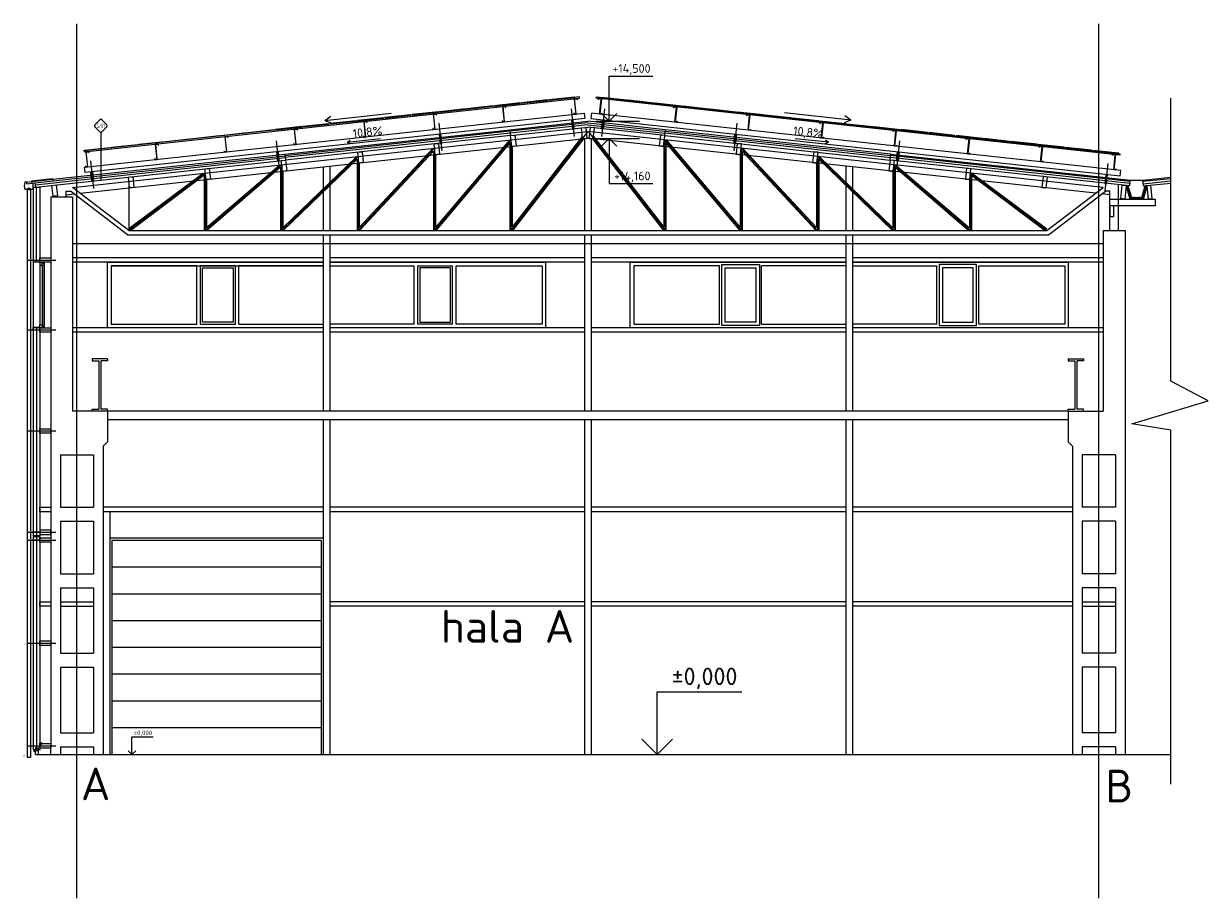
# Model space of a CAD drawing. Header units: millimetres. Extents: x -746391 to 410178, y -169697 to 100555.
# Tile 152 of 179: x 261651 to 288778, y -131525 to -111505. Entities that reach past the tile are written whole.
import ezdxf
from ezdxf.enums import TextEntityAlignment as Align

# ---------------------------------------------------------------- set-up
doc = ezdxf.new("R2010")
doc.units = ezdxf.units.MM
doc.layers.get('0').update_dxf_attribs({"color": 9})
doc.layers.add('VZT-STAVBA', color=7, linetype='Continuous')
doc.styles.add('A99_kota', font='isocpeur.ttf', dxfattribs={"height": 2})
doc.styles.add('A99_popis', font='isocpeur.ttf')
doc.styles.add('ad_popis 100', font='isocpeur.ttf', dxfattribs={"height": 200})

# ---------------------------------------------------------------- blocks, each defined once
blk = doc.blocks.new('*U24')
at = {"color": 0, "linetype": 'ByBlock', "lineweight": -2}
blk.add_line((-3, 0), (7, 0), dxfattribs=at)
for points in [[(-1.75, -1.75), (0, 0), (1.75, -1.75)], [(0, 0), (0, -10.3), (0, -10.3), (10, -10.3)]]:
    blk.add_lwpolyline(points, dxfattribs=at)
at = {"color": 0, "linetype": 'ByBlock', "lineweight": -2, "style": 'A99_kota'}
for tag, p in [('VYSKA', (9.5, -7.55)), ('POPIS', (9.5, -10.8))]:
    blk.add_attdef(tag, text='', height=2, dxfattribs=at).set_placement(p, align=Align.TOP_RIGHT)
blk = doc.blocks.new('*U23')
at = {"color": 0, "linetype": 'ByBlock', "lineweight": -2}
blk.add_line((-3, 0), (7, 0), dxfattribs=at)
for points in [[(0, 0), (0, 10.3), (0, 10.3), (10, 10.3)], [(-1.75, 1.75), (0, 0), (1.75, 1.75)]]:
    blk.add_lwpolyline(points, dxfattribs=at)
at = {"color": 0, "linetype": 'ByBlock', "lineweight": -2, "style": 'A99_kota'}
for tag, p in [('VYSKA', (9.5, 13.05)), ('POPIS', (9.5, 9.8))]:
    blk.add_attdef(tag, text='', height=2, dxfattribs=at).set_placement(p, align=Align.TOP_RIGHT)
blk = doc.blocks.new('*U31')
at = {"color": 0, "linetype": 'ByBlock', "lineweight": -2}
blk.add_line((-3, 0), (7, 0), dxfattribs=at)
for points in [[(0, 0), (0, 7.2), (0, 7.2), (9.7, 7.2)], [(-1.75, 1.75), (0, 0), (1.75, 1.75)]]:
    blk.add_lwpolyline(points, dxfattribs=at)
at = {"color": 0, "linetype": 'ByBlock', "lineweight": -2, "style": 'A99_kota'}
for tag, p in [('VYSKA', (9.2, 9.95)), ('POPIS', (9.2, 6.7))]:
    blk.add_attdef(tag, text='', height=2, dxfattribs=at).set_placement(p, align=Align.TOP_RIGHT)
blk = doc.blocks.new('*U29')
at = {"color": 0, "linetype": 'ByBlock', "lineweight": -2}
blk.add_line((-3, 0), (7, 0), dxfattribs=at)
for points in [[(0, 0), (0, 8.2), (0, 8.2), (9.7, 8.2)], [(-1.75, 1.75), (0, 0), (1.75, 1.75)]]:
    blk.add_lwpolyline(points, dxfattribs=at)
at = {"color": 0, "linetype": 'ByBlock', "lineweight": -2, "style": 'A99_kota'}
for tag, p in [('VYSKA', (9.2, 10.95)), ('POPIS', (9.2, 7.7))]:
    blk.add_attdef(tag, text='', height=2, dxfattribs=at).set_placement(p, align=Align.TOP_RIGHT)
blk = doc.blocks.new('*U73')
at = {"color": 0}
for p, q in [((-0.72, 4.14), (-4.15, 0.71)), ((4.14, 0.71), (0.71, 4.14)), ((-4.15, -0.72), (-0.72, -4.15)), ((0, -4.45), (0, -37.06)), ((0.71, -4.15), (4.14, -0.72))]:
    blk.add_line(p, q, dxfattribs=at)
for centre, start, end in [((-3.43, 0), 135, 225), ((0, 3.42), 45, 135), ((3.42, 0), 315, 45), ((0, -3.43), 225, 315)]:
    blk.add_arc(centre, 1.01, start, end, dxfattribs=at)
at = {"color": 0, "linetype": 'ByBlock', "style": 'A99_popis', "width": 0.953108}
blk.add_attdef('SKLADBA', text='', height=3, rotation=0.01026, dxfattribs=at).set_placement((-2.86, -1.51), (2.86, -1.5), align=Align.FIT)

msp = doc.modelspace()

# ---------------------------------------------------------------- hatches: boundary and pattern name
at = {"layer": 'VZT-STAVBA'}
h = msp.add_hatch(dxfattribs=at)
h.set_pattern_fill('HONEY', color=256, scale=75, angle=-90)
h.set_pattern_definition([(182.86, (286996.536, -115397.569), (-13.63988, -8.81053), [9.375, -18.75]), (302.86, (286996.536, -115397.569), (14.45009, -7.40722), [9.375, -18.75]), (242.86, (286996.536, -115397.569), (0.8102, -16.21775), [-18.75, 9.375])])
h.paths.add_polyline_path([(286984.9, -115520), (287285.8, -115518.7), (287375.4, -115209.3), (287332.5, -115213.6), (287255.1, -115481), (287015.2, -115481), (286938.3, -115215.3), (286895.3, -115210.7)])

# ---------------------------------------------------------------- linework, layer by layer
for p, q in [((287922.5, -119690), (287922.5, -113212.5)), ((274570, -113774.4), (272786.2, -113967.7)), ((274570, -113774.4), (276340.8, -113966.3)), ((281504.4, -114490.7), (276344.6, -113931.5)), ((262770, -115254.3), (274570, -113975.6)), ((262943, -115386.4), (274570.1, -114126.5)), ((267633.3, -114490.9), (272782.4, -113932.9)), ((272786.2, -113967.7), (267636.4, -114525.8)), ((272790.5, -114007.5), (267640.7, -114565.6)), ((272797, -114067.1), (267647.1, -114625.2)), ((272809.2, -114166.4), (271059.2, -116235)), ((272773.2, -114170.3), (271084.2, -116166.7)), ((274559.2, -113976.8), (272809.2, -116235)), ((272809.2, -114166.4), (272809.2, -116235)), ((274442.1, -114087.1), (272834.2, -116161.9)), ((274466.1, -114137.7), (272840.9, -116235)), ((274495, -114134), (274495, -116235)), ((286197, -115386.4), (274569.9, -114126.5)), ((286370, -115254.3), (274570, -113975.6)), ((274580.8, -113976.8), (276330.8, -116235)), ((274645, -114134), (274645, -116235)), ((274673.9, -114137.7), (276299.1, -116235)), ((274697.9, -114087.1), (276305.8, -116161.9)), ((276330.1, -114065.7), (281489.9, -114624.9)), ((276330.8, -114166.4), (276330.8, -116235)), ((276330.8, -114166.4), (278080.8, -116235)), ((276336.5, -114006.1), (281496.3, -114565.2)), ((276340.8, -113966.3), (281500.6, -114525.5)), ((276366.8, -114170.3), (278055.8, -116166.7)), ((271059.2, -114356), (269309.2, -116235)), ((271021.2, -114360.2), (269334.2, -116171.5)), ((271034.2, -114419.6), (269343.4, -116235)), ((271034.2, -114419.6), (271034.2, -116235)), ((271059.2, -114356), (271059.2, -116235)), ((272784.2, -114234.7), (271092, -116235)), ((272784.2, -114234.7), (272784.2, -116235)), ((272834.2, -114314.6), (272834.2, -116161.9)), ((276305.8, -114314.6), (276305.8, -116161.9)), ((276355.8, -114234.7), (276355.8, -116235)), ((276355.8, -114234.7), (278048, -116235)), ((278080.8, -114356), (278080.8, -116235)), ((278080.8, -114356), (279830.8, -116235)), ((278105.8, -114419.6), (278105.8, -116235)), ((278105.8, -114419.6), (279796.6, -116235)), ((278118.8, -114360.2), (279805.8, -116171.5)), ((261831.6, -115119.6), (267633.3, -114490.9)), ((261835.3, -115154.4), (267636.4, -114525.8)), ((261925.6, -115245.2), (267647.9, -114625.1)), ((267559.2, -114735.3), (265809.2, -116235)), ((267515.2, -114740.1), (265834.2, -116180.7)), ((269309.2, -114545.7), (267559.2, -116235)), ((267559.2, -114735.3), (267559.2, -116235)), ((269268.7, -114550.1), (267584.2, -116176.1)), ((269284.2, -114604.6), (267595.2, -116235)), ((269284.2, -114604.6), (269284.2, -116235)), ((269309.2, -114545.7), (269309.2, -116235)), ((269334.2, -114693.8), (269334.2, -116171.5)), ((271084.2, -114504.2), (271084.2, -116166.7)), ((278055.8, -114504.2), (278055.8, -116166.7)), ((279805.8, -114693.8), (279805.8, -116171.5)), ((279830.8, -114545.7), (279830.8, -116235)), ((279830.8, -114545.7), (281580.8, -116235)), ((279855.8, -114604.6), (279855.8, -116235)), ((279855.8, -114604.6), (281544.8, -116235)), ((279871.3, -114550.1), (281555.8, -116176.1)), ((286981.1, -115219.9), (281489.9, -114624.9)), ((286991, -115120.4), (281500.6, -114525.5)), ((281580.8, -114735.3), (281580.8, -116235)), ((281580.8, -114735.3), (283330.8, -116235)), ((281624.8, -114740.1), (283305.8, -116180.7)), ((265809.2, -114925), (264059.2, -116235)), ((265760.4, -114930.2), (264059.2, -116203.8)), ((265784.2, -114974.9), (264100.9, -116235)), ((265784.2, -114974.9), (265784.2, -116235)), ((265809.2, -114925), (265809.2, -116235)), ((267534.2, -114789.7), (265847.6, -116235)), ((267534.2, -114789.7), (267534.2, -116235)), ((267584.2, -114883.5), (267584.2, -116176.1)), ((268510, -114782.6), (268510, -116235)), ((268660, -114766.3), (268660, -116235)), ((280480, -114766.3), (280480, -116235)), ((280630, -114782.6), (280630, -116235)), ((281555.8, -114883.5), (281555.8, -116176.1)), ((281605.8, -114789.7), (281605.8, -116235)), ((281605.8, -114789.7), (283292.4, -116235)), ((283330.8, -114925), (283330.8, -116235)), ((283330.8, -114925), (285080.8, -116235)), ((283355.8, -114974.9), (283355.8, -116235)), ((283355.8, -114974.9), (285039.1, -116235)), ((283379.6, -114930.2), (285080.8, -116203.8)), ((264059.2, -116235), (262770, -115254.3)), ((264059.2, -116235), (262770, -115254.3)), ((264059.2, -115114.6), (264059.2, -116235)), ((265834.2, -115073.1), (265834.2, -116180.7)), ((283305.8, -115073.1), (283305.8, -116180.7)), ((285080.8, -116235), (286370, -115254.3)), ((286720, -116235), (286720, -115191.7)), ((262270, -115469.8), (262270, -128085)), ((262620, -115469.8), (262620, -115341.1)), ((262620, -115341.1), (262718.9, -115341.1)), ((262620, -115420.9), (262798.4, -115401.5)), ((264025.5, -116335), (262718.9, -115341.1)), ((262770, -115469.8), (262770, -120375)), ((285114.5, -116335), (286421.1, -115341.1)), ((286520, -115420.9), (286341.6, -115401.5)), ((286520, -115341.1), (286421.1, -115341.1)), ((286520, -116235), (286520, -115341.1)), ((264025.5, -116335), (285114.5, -116335)), ((264059.2, -116235), (285080.8, -116235)), ((268510, -116335), (268510, -120375)), ((268660, -116335), (268660, -120375)), ((274495, -116335), (274495, -120375)), ((274645, -116335), (274645, -120375)), ((280480, -116335), (280480, -120375)), ((280630, -116335), (280630, -120375)), ((286370, -116235), (286370, -120375)), ((286370, -116235), (286870, -116235)), ((286870, -116235), (286870, -128235)), ((262770, -116535), (286370, -116535)), ((268510, -116865), (262770, -116865)), ((274495, -116865), (268660, -116865)), ((280480, -116865), (274645, -116865)), ((286370, -116865), (280630, -116865)), ((268510, -116965), (262770, -116965)), ((263570, -118465), (263570, -116965)), ((263570, -116965), (268510, -116965)), ((263650, -117045), (268510, -117045)), ((263650, -117045), (263650, -117675)), ((263650, -117045), (263650, -118385)), ((265617.5, -117045), (263650, -117045)), ((265617.5, -118385), (265617.5, -117045)), ((266497.5, -117045), (265697.5, -117045)), ((265697.5, -118385), (265697.5, -117045)), ((266497.5, -118385), (266497.5, -117045)), ((268510, -117045), (266577.5, -117045)), ((266577.5, -118385), (266577.5, -117045)), ((274495, -116965), (268660, -116965)), ((268660, -116965), (273600, -116965)), ((268660, -117045), (270592.5, -117045)), ((270592.5, -118385), (270592.5, -117045)), ((270672.5, -117045), (271472.5, -117045)), ((270672.5, -118385), (270672.5, -117045)), ((271472.5, -118385), (271472.5, -117045)), ((271552.5, -117045), (273520, -117045)), ((271552.5, -118385), (271552.5, -117045)), ((273520, -117045), (273520, -118385)), ((273600, -116965), (273600, -118465)), ((280480, -116965), (274645, -116965)), ((275540, -118465), (275540, -116965)), ((275540, -116965), (280480, -116965)), ((275620, -117045), (275620, -118385)), ((277587.5, -117045), (275620, -117045)), ((277587.5, -118385), (277587.5, -117045)), ((280480, -117045), (278547.5, -117045)), ((278547.5, -118385), (278547.5, -117045)), ((286370, -116965), (280630, -116965)), ((280630, -116965), (285570, -116965)), ((280630, -117045), (282562.5, -117045)), ((282562.5, -118385), (282562.5, -117045)), ((283522.5, -117045), (285490, -117045)), ((283522.5, -118385), (283522.5, -117045)), ((285490, -117045), (285490, -118385)), ((285570, -116965), (285570, -118465)), ((268510, -118465), (262770, -118465)), ((268510, -118465), (263570, -118465)), ((263650, -118385), (265617.5, -118385)), ((263650, -118385), (265617.5, -118385)), ((265697.5, -118385), (266497.5, -118385)), ((266577.5, -118385), (268510, -118385)), ((270592.5, -118385), (268660, -118385)), ((274495, -118465), (268660, -118465)), ((273600, -118465), (268660, -118465)), ((271472.5, -118385), (270672.5, -118385)), ((273520, -118385), (271552.5, -118385)), ((280480, -118465), (274645, -118465)), ((280480, -118465), (275540, -118465)), ((275620, -118385), (277587.5, -118385)), ((278547.5, -118385), (280480, -118385)), ((282562.5, -118385), (280630, -118385)), ((286370, -118465), (280630, -118465)), ((285570, -118465), (280630, -118465)), ((285490, -118385), (283522.5, -118385)), ((268510, -118565), (262770, -118565)), ((274495, -118565), (268660, -118565)), ((280480, -118565), (274645, -118565)), ((286370, -118565), (280630, -118565)), ((263570, -119175), (263220, -119175)), ((263220, -119175), (263220, -119225)), ((263220, -119225), (263370, -119225)), ((263370, -119225), (263370, -120325)), ((263570, -119225), (263420, -119225)), ((263420, -119225), (263420, -120325)), ((263570, -119175), (263570, -119225)), ((285570, -119175), (285920, -119175)), ((285570, -119175), (285570, -119225)), ((285570, -119225), (285720, -119225)), ((285720, -119225), (285720, -120325)), ((285770, -119225), (285770, -120325)), ((285920, -119225), (285770, -119225)), ((285920, -119175), (285920, -119225)), ((288777.5, -120137.5), (287922.5, -119690)), ((287027.5, -120667.5), (288777.5, -120137.5)), ((263570, -120375), (262770, -120375)), ((263220, -120375), (263220, -120325)), ((263220, -120325), (263370, -120325)), ((263570, -120375), (263220, -120375)), ((263570, -120325), (263420, -120325)), ((263570, -120375), (263570, -120325)), ((263570, -120375), (263570, -121075)), ((285570, -120375), (263570, -120375)), ((285570, -120375), (285570, -120325)), ((285570, -120325), (285720, -120325)), ((285570, -120375), (286370, -120375)), ((285570, -120375), (285570, -121075)), ((285570, -120375), (285920, -120375)), ((285920, -120325), (285770, -120325)), ((285920, -120375), (285920, -120325)), ((285570, -120575), (263570, -120575)), ((268510, -120575), (268510, -128235)), ((268660, -120575), (268660, -128235)), ((274495, -120575), (274495, -128235)), ((274645, -120575), (274645, -128235)), ((280480, -120575), (280480, -128235)), ((280630, -120575), (280630, -128235)), ((287922.5, -120810), (287027.5, -120667.5)), ((287922.5, -128910), (287922.5, -120810)), ((263570, -121075), (263470, -121175)), ((263470, -121175), (263470, -128235)), ((285570, -121075), (285670, -121175)), ((285670, -121175), (285670, -128235)), ((262490, -121375), (262490, -122575)), ((262490, -121375), (263250, -121375)), ((263250, -121375), (263250, -122575)), ((285890, -121375), (285890, -122575)), ((286650, -121375), (285890, -121375)), ((286650, -121375), (286650, -122575)), ((262490, -122575), (263250, -122575)), ((268510, -122575), (263470, -122575)), ((274495, -122575), (268660, -122575)), ((280480, -122575), (274645, -122575)), ((285670, -122575), (280630, -122575)), ((286650, -122575), (285890, -122575)), ((268510, -122675), (263470, -122675)), ((263620, -122675), (263620, -128235)), ((274495, -122675), (268660, -122675)), ((280480, -122675), (274645, -122675)), ((285670, -122675), (280630, -122675)), ((262490, -122895), (262490, -124095)), ((262490, -122895), (263250, -122895)), ((263250, -122895), (263250, -124095)), ((285890, -122895), (285890, -124095)), ((286650, -122895), (285890, -122895)), ((286650, -122895), (286650, -124095)), ((268510, -123285), (263620, -123285)), ((263620, -123285), (263620, -128235)), ((268460, -123335), (263670, -123335)), ((263670, -123335), (263670, -128235)), ((268460, -123335), (268460, -128235)), ((268510, -123285), (268510, -128235)), ((268460, -123947.5), (263670, -123947.5)), ((262490, -124095), (263250, -124095)), ((286650, -124095), (285890, -124095)), ((262490, -124415), (262490, -125915)), ((262490, -124415), (263250, -124415)), ((263250, -124415), (263250, -125915)), ((285890, -124415), (285890, -125915)), ((286650, -124415), (285890, -124415)), ((286650, -124415), (286650, -125915)), ((262490, -124735), (263250, -124735)), ((268460, -124560), (263670, -124560)), ((274495, -124735), (268660, -124735)), ((280480, -124735), (274645, -124735)), ((285670, -124735), (280630, -124735)), ((285890, -124735), (286650, -124735)), ((262490, -124835), (263250, -124835)), ((274495, -124835), (268660, -124835)), ((280480, -124835), (274645, -124835)), ((285670, -124835), (280630, -124835)), ((285890, -124835), (286650, -124835)), ((268460, -125172.5), (263670, -125172.5)), ((268460, -125785), (263670, -125785)), ((262490, -125915), (263250, -125915)), ((286650, -125915), (285890, -125915)), ((262490, -126235), (262490, -127735)), ((262490, -126235), (263250, -126235)), ((263250, -126235), (263250, -127735)), ((268460, -126397.5), (263670, -126397.5)), ((285890, -126235), (285890, -127735)), ((286650, -126235), (285890, -126235)), ((286650, -126235), (286650, -127735)), ((268460, -127010), (263670, -127010)), ((262490, -127735), (263250, -127735)), ((268460, -127622.5), (263670, -127622.5)), ((286650, -127735), (285890, -127735)), ((261920, -128235), (287922.5, -128235)), ((262270, -128235), (262270, -128085)), ((262490, -128055), (262490, -128235)), ((262490, -128055), (263250, -128055)), ((263250, -128055), (263250, -128235)), ((285890, -128055), (285890, -128235)), ((286650, -128055), (285890, -128055)), ((286650, -128055), (286650, -128235))]:
    msp.add_line(p, q, dxfattribs=at)
for points in [[(262870, -131524.8), (262870, -111504.8)], [(286270, -131524.8), (286270, -111504.8)], [(268546.9, -113716.9), (270068, -113552)], [(268546.9, -113716.9), (268687.4, -113621.2)], [(274189, -113453.7), (274257.4, -114085.1)], [(274951, -113453.7), (274882.6, -114085.1)], [(280593.6, -113711.9), (279072.5, -113547)], [(280593.6, -113711.9), (280453.1, -113616.2)], [(268546.9, -113716.9), (268704.6, -113780.2)], [(271159.2, -113782.1), (271227.7, -114413.4)], [(272782.4, -113932.9), (274570, -113739.2)], [(274569.5, -113819.7), (272791.1, -114012.5)], [(272797, -114067.1), (274570, -113875)], [(276344.6, -113931.5), (274570, -113739.2)], [(276330.1, -114065.7), (274570, -113875)], [(274570.5, -113819.7), (276336, -114011.1)], [(276340.8, -113966.3), (276344.6, -113931.5)], [(277980.8, -113782.1), (277912.3, -114413.4)], [(280593.6, -113711.9), (280435.9, -113775.3)], [(267434.4, -114185.7), (267502.8, -114817)], [(269057, -114215.9), (269817.5, -114133.5)], [(269057, -114215.9), (269127.2, -114168.1)], [(272786.2, -113967.7), (272782.4, -113932.9)], [(272786.2, -113967.7), (272797, -114067.1)], [(276330.1, -114065.7), (276340.8, -113966.3)], [(280079.7, -114220.3), (279319.2, -114137.3)], [(280079.7, -114220.3), (280009.5, -114172.4)], [(281705.6, -114185.7), (281637.2, -114817)], [(269057, -114215.9), (269135.9, -114247.6)], [(280079.7, -114220.3), (280000.8, -114252)], [(261919.7, -115190.5), (267641.9, -114570.4)], [(263178.5, -114646.9), (263246.9, -115278.2)], [(267636.4, -114525.8), (267632.6, -114491)], [(267636.4, -114525.8), (267647.1, -114625.2)], [(281489.9, -114624.9), (281500.6, -114525.5)], [(286986.6, -115165.2), (281495.8, -114570.2)], [(281500.6, -114525.5), (281504.4, -114490.7)], [(281504.4, -114490.7), (286994.5, -115085.6)], [(286476, -114702.7), (286407.6, -115334)], [(261825.9, -115170), (261825.9, -115158), (261860, -115153.5), (261860, -115300), (261685, -115300), (261670.5, -115217.6), (261685.9, -115127.1), (261731.4, -115122.2), (261731.9, -115126.3), (261712, -115128.4)], [(261717.2, -115132), (261831.6, -115119.6)], [(261721, -115166.8), (261717.2, -115132)], [(261721, -115166.8), (261914.9, -115145.8)], [(261732.5, -115300), (261742.5, -115270), (261802.5, -115270), (261812.5, -115300)], [(262312.7, -115057.4), (261830.5, -115109.7)], [(261830.5, -115109.7), (261835.3, -115154.4)], [(261856.2, -115153.2), (261841.1, -115155.3), (261841.4, -115157.5), (261863.4, -115153.6), (261863.3, -115266.2), (261866.6, -115266.2), (261866.6, -115250)], [(261870, -115250), (261870, -116965)], [(261870, -115250), (262020, -115250)], [(261925.6, -115245.2), (261914.9, -115145.8)], [(261945, -116965), (261945, -115250)], [(262020, -115250), (262020, -116965)], [(262312.7, -115057.4), (262317.5, -115102.2)], [(287375.4, -115209.3), (287285.4, -115520), (286984.9, -115520), (286895.3, -115210.7)], [(286938.3, -115215.3), (287015.2, -115481), (287255.1, -115481), (287332.5, -115213.6)], [(286981.1, -115219.9), (286991, -115120.4)], [(286991, -115120.4), (286994.5, -115085.6)], [(286994.5, -115085.6), (287275.8, -115085.6)], [(287279, -115118.5), (287275.6, -115083.7), (287922.5, -115019)], [(287922.5, -115054.1), (287279, -115118.5), (287289, -115218)], [(287284, -115168.2), (287922.5, -115104.4)], [(287289, -115218), (287922.5, -115154.6)], [(262270, -115469.8), (262770, -115469.8)], [(261720, -116915), (262385, -116915)], [(262020, -116965), (261870, -116965)], [(261870, -116965), (261870, -118465)], [(262020, -117035), (262020, -118395)], [(262070, -116980), (262110, -116980)], [(262070, -117035), (262070, -118395)], [(262072.5, -116980), (262072.5, -116977.5), (262112.5, -116977.5), (262112.5, -117017.5), (262110, -117017.5), (262110, -116980), (262072.5, -116980)], [(262110, -116982.5), (262110, -118415)], [(262120, -116965), (262120, -118465)], [(261720, -118515), (262385, -118515)], [(262010, -118395), (262010, -118452.5), (261860, -118457.5), (261860, -118495)], [(261870, -118465), (261870, -123225)], [(262020, -118465), (261870, -118465)], [(261945, -118465), (261945, -123225)], [(262020, -118465), (262020, -123225)], [(262070, -118450), (262110, -118450)], [(262072.5, -118450), (262072.5, -118452.5), (262112.5, -118452.5), (262112.5, -118412.5), (262110, -118412.5), (262110, -118450), (262072.5, -118450)], [(261720, -120825), (262385, -120825)], [(261720, -123145), (262385, -123145)], [(262045, -123145), (261850, -123145)], [(262020, -123095), (262020, -123195), (262270, -123195), (262270, -123095), (262020, -123095), (262020, -123095)], [(261720, -123325), (262385, -123325)], [(262045, -123325), (261850, -123325)], [(262020, -123225), (261870, -123225)], [(262020, -123235), (261870, -123235)], [(261870, -123245), (261870, -128119.6)], [(261870, -123245), (262020, -123245)], [(261945, -123245), (261945, -128085)], [(262020, -123245), (262020, -128085)], [(262020, -123375), (262020, -123275), (262270, -123275), (262270, -123375), (262020, -123375), (262020, -123375)], [(261720, -125685), (262385, -125685)], [(261720, -128035), (262385, -128035)], [(262070, -127975), (262010, -127975), (262010, -128085), (261980, -128085), (261980, -128140)], [(262050, -128020), (262050, -127955)], [(261650.6, -128262.1), (261661.6, -128274.1)], [(261870, -128119.6), (261925, -128119.6), (261925, -128069.6)], [(261899.8, -128164.4), (261890.3, -128174), (261890.3, -128142.5), (261977.5, -128134.6), (261977.5, -128102.2)], [(261920, -128235), (261920, -128142.5)], [(261920, -128142.5), (261980, -128142.5)], [(261925, -128069.6), (261940, -128069.6), (261940, -128085)], [(261933.5, -128074), (261938.2, -128105), (261980, -128105), (261980, -128145)], [(261940, -128085), (261980, -128085)], [(261970, -128120), (262035, -128120)]]:
    msp.add_lwpolyline(points, dxfattribs=at)
for points in [[(263035.4, -114441), (274379, -113211.7), (274375.8, -113181.9), (263032.2, -114411.2)], [(272397.4, -113396.3), (272396.3, -113386.3), (271799.8, -113451), (271800.9, -113460.9)], [(273021.2, -113328.7), (273020.2, -113318.7), (272423.7, -113383.4), (272424.7, -113393.3)], [(273647.6, -113260.8), (273646.5, -113250.9), (273050, -113315.5), (273051.1, -113325.4)], [(274271.4, -113193.2), (274270.3, -113183.3), (273673.8, -113247.9), (273674.9, -113257.8)], [(274265.2, -113229.1), (274324.9, -113222.6), (274327.1, -113242.5), (274332, -113242), (274329.3, -113217.1), (274259.7, -113224.6), (274296.9, -113567.6), (274257.1, -113571.9), (274255, -113552.1), (274250, -113552.6), (274252.7, -113577.5), (274302.4, -113572.1), (274265.2, -113229.1)], [(286748.3, -114510.7), (274761, -113211.7), (274764.2, -113181.9), (286751.5, -114480.9)], [(274874.8, -113229.1), (274815.1, -113222.6), (274812.9, -113242.5), (274808, -113242), (274810.7, -113217.1), (274880.3, -113224.6), (274843.1, -113567.6), (274882.9, -113571.9), (274885, -113552.1), (274890, -113552.6), (274887.3, -113577.5), (274837.6, -113572.1), (274874.8, -113229.1)], [(274868.6, -113193.2), (274869.7, -113183.3), (275466.2, -113247.9), (275465.1, -113257.8)], [(275492.4, -113260.8), (275493.5, -113250.9), (276090, -113315.5), (276088.9, -113325.4)], [(276118.8, -113328.7), (276119.8, -113318.7), (276716.3, -113383.4), (276715.3, -113393.3)], [(276742.6, -113396.3), (276743.7, -113386.3), (277340.2, -113451), (277339.1, -113460.9)], [(263043.3, -114792.2), (274486.3, -113552.1), (274499.3, -113671.4), (263056.3, -114911.5)], [(269892.1, -113667.8), (269891, -113657.8), (269294.5, -113722.5), (269295.5, -113732.4)], [(270518.4, -113599.9), (270517.3, -113590), (269920.8, -113654.6), (269921.9, -113664.5)], [(271147.2, -113531.8), (271146.1, -113521.8), (270549.6, -113586.5), (270550.7, -113596.4)], [(271034.2, -113579.2), (271093.8, -113572.8), (271096, -113592.6), (271100.9, -113592.1), (271098.2, -113567.2), (271028.7, -113574.8), (271065.8, -113917.8), (271026.1, -113922.1), (271023.9, -113902.2), (271018.9, -113902.7), (271021.6, -113927.6), (271071.3, -113922.2), (271034.2, -113579.2)], [(271773.5, -113463.9), (271772.5, -113453.9), (271176, -113518.6), (271177, -113528.5)], [(272624.8, -113406.8), (272684.5, -113400.4), (272686.7, -113420.3), (272691.6, -113419.7), (272688.9, -113394.9), (272619.3, -113402.4), (272656.5, -113745.4), (272616.7, -113749.7), (272614.6, -113729.8), (272609.6, -113730.4), (272612.3, -113755.2), (272662, -113749.8), (272624.8, -113406.8)], [(286772.7, -114865.4), (274653.7, -113552.1), (274640.7, -113671.4), (286759.8, -114984.7)], [(276599.7, -113416), (276540, -113409.5), (276537.9, -113429.4), (276532.9, -113428.9), (276535.6, -113404), (276605.2, -113411.6), (276568, -113754.6), (276607.8, -113758.9), (276609.9, -113739), (276614.9, -113739.5), (276612.2, -113764.4), (276562.5, -113759), (276599.7, -113416)], [(277366.5, -113463.9), (277367.5, -113453.9), (277964, -113518.6), (277963, -113528.5)], [(277992.8, -113531.8), (277993.9, -113521.8), (278590.4, -113586.5), (278589.3, -113596.4)], [(278274.8, -113597.5), (278215.2, -113591.1), (278213, -113610.9), (278208.1, -113610.4), (278210.8, -113585.6), (278280.4, -113593.1), (278243.2, -113936.1), (278283, -113940.4), (278285.1, -113920.5), (278290.1, -113921.1), (278287.4, -113945.9), (278237.7, -113940.5), (278274.8, -113597.5)], [(278621.6, -113599.9), (278622.7, -113590), (279219.2, -113654.6), (279218.1, -113664.5)], [(279247.9, -113667.8), (279249, -113657.8), (279845.5, -113722.5), (279844.5, -113732.4)], [(266790.2, -114003.9), (266789.1, -113994), (267385.6, -113929.3), (267386.7, -113939.3)], [(268018, -113870.9), (268016.9, -113860.9), (267420.4, -113925.6), (267421.5, -113935.5)], [(267852.8, -113924), (267912.4, -113917.5), (267914.6, -113937.4), (267919.6, -113936.9), (267916.9, -113912), (267847.3, -113919.5), (267884.4, -114262.5), (267844.7, -114266.8), (267842.5, -114247), (267837.6, -114247.5), (267840.2, -114272.3), (267890, -114267), (267852.8, -113924)], [(268641.9, -113803.3), (268640.8, -113793.3), (268044.3, -113858), (268045.4, -113867.9)], [(269268.2, -113735.4), (269267.1, -113725.4), (268670.6, -113790.1), (268671.7, -113800)], [(269443.5, -113751.6), (269503.1, -113745.1), (269505.3, -113765), (269510.3, -113764.5), (269507.6, -113739.6), (269438, -113747.2), (269475.1, -114090.2), (269435.4, -114094.5), (269433.2, -114074.6), (269428.2, -114075.1), (269430.9, -114100), (269480.6, -114094.6), (269443.5, -113751.6)], [(274236.4, -113705.1), (274196.6, -113709.4), (274219.2, -113918.2), (274259, -113913.9)], [(274520.3, -113880.4), (274547.2, -114128.9), (274447.8, -114139.7), (274420.9, -113891.2)], [(274619.7, -113880.4), (274592.8, -114128.9), (274692.2, -114139.7), (274719.1, -113891.2)], [(274903.6, -113705.1), (274943.4, -113709.4), (274920.8, -113918.2), (274881, -113913.9)], [(279871.8, -113735.4), (279872.9, -113725.4), (280469.4, -113790.1), (280468.3, -113800)], [(279950, -113779.1), (279890.4, -113772.6), (279888.2, -113792.5), (279883.3, -113791.9), (279886, -113767.1), (279955.6, -113774.6), (279918.4, -114117.6), (279958.1, -114121.9), (279960.3, -114102.1), (279965.3, -114102.6), (279962.6, -114127.4), (279912.9, -114122.1), (279950, -113779.1)], [(280498.1, -113803.3), (280499.2, -113793.3), (281095.7, -113858), (281094.6, -113867.9)], [(281122, -113870.9), (281123.1, -113860.9), (281719.6, -113925.6), (281718.5, -113935.5)], [(282349.8, -114003.9), (282350.9, -113994), (281754.4, -113929.3), (281753.3, -113939.3)], [(264284.9, -114275.4), (264283.8, -114265.5), (264880.3, -114200.8), (264881.4, -114210.8)], [(264911.2, -114207.5), (264910.1, -114197.6), (265506.6, -114132.9), (265507.7, -114142.9)], [(265535.1, -114139.9), (265534, -114130), (266130.5, -114065.3), (266131.6, -114075.3)], [(266166.4, -114071.5), (266165.3, -114061.6), (266761.8, -113996.9), (266762.9, -114006.9)], [(266262.1, -114096.3), (266321.8, -114089.9), (266323.9, -114109.8), (266328.9, -114109.2), (266326.2, -114084.4), (266256.6, -114091.9), (266293.8, -114434.9), (266254, -114439.2), (266251.8, -114419.3), (266246.9, -114419.9), (266249.6, -114444.7), (266299.3, -114439.3), (266262.1, -114096.3)], [(271206.6, -114033.4), (271166.8, -114037.7), (271189.5, -114246.5), (271229.2, -114242.2)], [(272897.9, -114056.2), (272924.8, -114304.7), (272825.4, -114315.5), (272798.5, -114067)], [(276230.6, -114055), (276203.7, -114303.5), (276303.1, -114314.3), (276330.1, -114065.7)], [(277933.4, -114033.4), (277973.2, -114037.7), (277950.5, -114246.5), (277910.8, -114242.2)], [(281625.2, -113960.6), (281565.6, -113954.1), (281563.4, -113974), (281558.5, -113973.5), (281561.2, -113948.6), (281630.7, -113956.2), (281593.6, -114299.2), (281633.3, -114303.5), (281635.5, -114283.6), (281640.5, -114284.1), (281637.8, -114309), (281588.1, -114303.6), (281625.2, -113960.6)], [(282973.6, -114071.5), (282974.7, -114061.6), (282378.2, -113996.9), (282377.1, -114006.9)], [(283604.9, -114139.9), (283606, -114130), (283009.5, -114065.3), (283008.4, -114075.3)], [(283300.4, -114142.1), (283240.8, -114135.7), (283238.6, -114155.6), (283233.6, -114155), (283236.3, -114130.2), (283305.9, -114137.7), (283268.8, -114480.7), (283308.5, -114485), (283310.7, -114465.1), (283315.7, -114465.7), (283313, -114490.5), (283263.3, -114485.1), (283300.4, -114142.1)], [(284228.8, -114207.5), (284229.9, -114197.6), (283633.4, -114132.9), (283632.3, -114142.9)], [(284855.1, -114275.4), (284856.2, -114265.5), (284259.7, -114200.8), (284258.6, -114210.8)], [(263034.7, -114410.9), (263033.6, -114400.9), (263630.1, -114336.3), (263631.2, -114346.2)], [(263080.7, -114441.1), (263140.4, -114434.6), (263142.5, -114454.5), (263147.5, -114454), (263144.8, -114429.1), (263075.2, -114436.7), (263112.4, -114779.7), (263072.6, -114784), (263070.5, -114764.1), (263065.5, -114764.6), (263068.2, -114789.5), (263117.9, -114784.1), (263080.7, -114441.1)], [(263661, -114343), (263660, -114333.1), (264256.5, -114268.4), (264257.5, -114278.4)], [(264671.4, -114268.7), (264731.1, -114262.3), (264733.2, -114282.1), (264738.2, -114281.6), (264735.5, -114256.8), (264665.9, -114264.3), (264703.1, -114607.3), (264663.3, -114611.6), (264661.2, -114591.7), (264656.2, -114592.2), (264658.9, -114617.1), (264708.6, -114611.7), (264671.4, -114268.7)], [(267481.8, -114437.1), (267442, -114441.4), (267464.6, -114650.2), (267504.4, -114645.9)], [(269397.9, -114435.5), (269424.8, -114684), (269325.4, -114694.8), (269298.5, -114446.3)], [(271147.9, -114245.8), (271174.8, -114494.4), (271075.4, -114505.2), (271048.5, -114256.6)], [(277992.1, -114245.8), (277965.2, -114494.4), (278064.6, -114505.2), (278091.5, -114256.6)], [(279742.1, -114435.5), (279715.2, -114684), (279814.6, -114694.8), (279841.5, -114446.3)], [(281658.2, -114437.1), (281698, -114441.4), (281675.4, -114650.2), (281635.6, -114645.9)], [(285479, -114343), (285480, -114333.1), (284883.5, -114268.4), (284882.5, -114278.4)], [(284975.6, -114323.7), (284916, -114317.2), (284913.8, -114337.1), (284908.8, -114336.5), (284911.5, -114311.7), (284981.1, -114319.2), (284944, -114662.2), (284983.7, -114666.5), (284985.9, -114646.7), (284990.9, -114647.2), (284988.2, -114672), (284938.4, -114666.7), (284975.6, -114323.7)], [(286105.3, -114410.9), (286106.4, -114400.9), (285509.9, -114336.3), (285508.8, -114346.2)], [(286726.7, -114478.2), (286727.7, -114468.3), (286131.2, -114403.6), (286130.2, -114413.6)], [(267647.9, -114625.1), (267674.8, -114873.7), (267575.4, -114884.4), (267548.5, -114635.9)], [(281489.9, -114624.9), (281464.3, -114873.6), (281563.7, -114884.3), (281590.6, -114635.8)], [(286648.3, -114504.9), (286588.7, -114498.5), (286586.5, -114518.4), (286581.5, -114517.8), (286584.2, -114493), (286653.8, -114500.5), (286616.7, -114843.5), (286656.4, -114847.8), (286658.6, -114827.9), (286663.6, -114828.5), (286660.9, -114853.3), (286611.2, -114847.9), (286648.3, -114504.9)], [(263186.1, -114902.6), (263225.8, -114898.3), (263248.4, -115107.1), (263208.7, -115111.4)], [(265897.9, -114814.8), (265924.8, -115063.3), (265825.4, -115074.1), (265798.5, -114825.5)], [(283242.1, -114814.8), (283215.2, -115063.3), (283314.6, -115074.1), (283341.5, -114825.5)], [(284992.1, -115004.4), (284965.2, -115253), (285064.6, -115263.7), (285091.5, -115015.2)], [(286468.4, -114958.3), (286428.7, -114954), (286406, -115162.8), (286445.8, -115167.1)], [(286804.8, -115200.8), (286896.7, -115210.8), (286863.3, -115518.9), (286771.4, -115509)], [(287373.6, -115209.5), (287453.2, -115201.6), (287484.5, -115515), (287404.9, -115523)], [(261740, -115300), (261805, -115300), (261805, -128302.5), (261740, -128302.5)], [(287560, -115520), (287560, -115675), (286520, -115675), (286520, -115520)], [(286520, -115675), (286520, -115920), (286615, -115920), (286615, -115675)], [(262020, -116965), (262020, -117035), (262070, -117035), (262070, -116965)], [(266447.5, -118335), (265747.5, -118335), (265747.5, -117095), (266447.5, -117095)], [(270722.5, -118335), (271422.5, -118335), (271422.5, -117095), (270722.5, -117095)], [(278497.5, -118415), (277637.5, -118415), (277637.5, -117015), (278497.5, -117015)], [(278417.5, -118335), (277717.5, -118335), (277717.5, -117095), (278417.5, -117095)], [(282612.5, -118415), (283472.5, -118415), (283472.5, -117015), (282612.5, -117015)], [(282692.5, -118335), (283392.5, -118335), (283392.5, -117095), (282692.5, -117095)], [(262020, -118465), (262020, -118395), (262070, -118395), (262070, -118465)], [(262020, -122575), (262270, -122575), (262270, -122675), (262020, -122675)], [(262020, -124735), (262270, -124735), (262270, -124835), (262020, -124835)]]:
    msp.add_lwpolyline(points, close=True, dxfattribs=at)
at = {"layer": 'VZT-STAVBA', "flags": 128}
for points in [[(264147.9, -115004.4), (264174.8, -115253), (264075.4, -115263.7), (264048.5, -115015.2)], [(262397.9, -115194.1), (262424.8, -115442.6), (262325.4, -115453.4), (262298.5, -115204.8)], [(262020, -116865), (262270, -116865), (262270, -116965), (262020, -116965)], [(262020, -118465), (262270, -118465), (262270, -118565), (262020, -118565)], [(262020, -120775), (262270, -120775), (262270, -120875), (262020, -120875)], [(262020, -125635), (262270, -125635), (262270, -125735), (262020, -125735)], [(262020, -127985), (262270, -127985), (262270, -128085), (262020, -128085)]]:
    msp.add_lwpolyline(points, close=True, dxfattribs=at)
for points in [[(262020, -128085), (261980, -128085), (261980, -128085)], [(261980, -128085), (261980, -128235)]]:
    msp.add_lwpolyline(points, dxfattribs=at)

# ---------------------------------------------------------------- block references
at = {"layer": 'VZT-STAVBA'}
for name, p, xscale, yscale, zscale, values in [('*U23', (275055, -113735), 100, 100, 100, {'VYSKA': '+14,500'}), ('*U24', (275055, -114134.6), 100, 100, 100, {'VYSKA': '+14,160'}), ('*U31', (276155, -128235), 200, 200, 200, {'VYSKA': '±0,000'}), ('*U29', (264130, -128235), 50, 50, 50, {'VYSKA': '±0,000'})]:
    msp.add_blockref(name, p, dxfattribs=dict(at, xscale=xscale, yscale=yscale, zscale=zscale)).add_auto_attribs(values)
ref = msp.add_blockref('*U73', (263415, -113840), dxfattribs=dict(at, xscale=33.325, yscale=33.325, zscale=33.325))
ref.add_attrib('SKLADBA', 'S/01', dxfattribs={"layer": '0', "color": 0, "linetype": 'ByBlock', "height": 100, "rotation": 0.01026, "style": 'A99_popis', "width": 0.705829}).set_placement((263319.6, -113890.2), (263510.2, -113890.1), align=Align.FIT)

# ---------------------------------------------------------------- texts
at = {"layer": 'VZT-STAVBA', "char_height": 200, "style": 'ad_popis 100'}
for insert, attachment_point, rotation in [((269175.9, -113921.4), 1, 6.18481), ((279961, -113925.7), 3, 353.76928)]:
    msp.add_mtext_dynamic_manual_height_columns('10,8%', width=645, gutter_width=1000, heights=[0], dxfattribs=dict(at, insert=insert, attachment_point=attachment_point, rotation=rotation))
at = {"layer": 'VZT-STAVBA', "insert": (286420, -128581.5), "char_height": 750, "width": 465, "attachment_point": 1, "style": 'ad_popis 100', "bg_fill": 3, "box_fill_scale": 1, "bg_fill_color": 256, "bg_fill_transparency": 0}
msp.add_mtext('B', dxfattribs=at)

# ---------------------------------------------------------------- next in the draw order: texts
at = {"layer": 'VZT-STAVBA', "char_height": 750, "attachment_point": 1, "style": 'ad_popis 100', "bg_fill": 3, "box_fill_scale": 1, "bg_fill_color": 256, "bg_fill_transparency": 0}
for s, insert, width in [('hala A', (271200, -124925), 2901.888), ('A', (262960, -128530), 535)]:
    msp.add_mtext(s, dxfattribs=dict(at, insert=insert, width=width))

doc.saveas('drawing.dxf')
